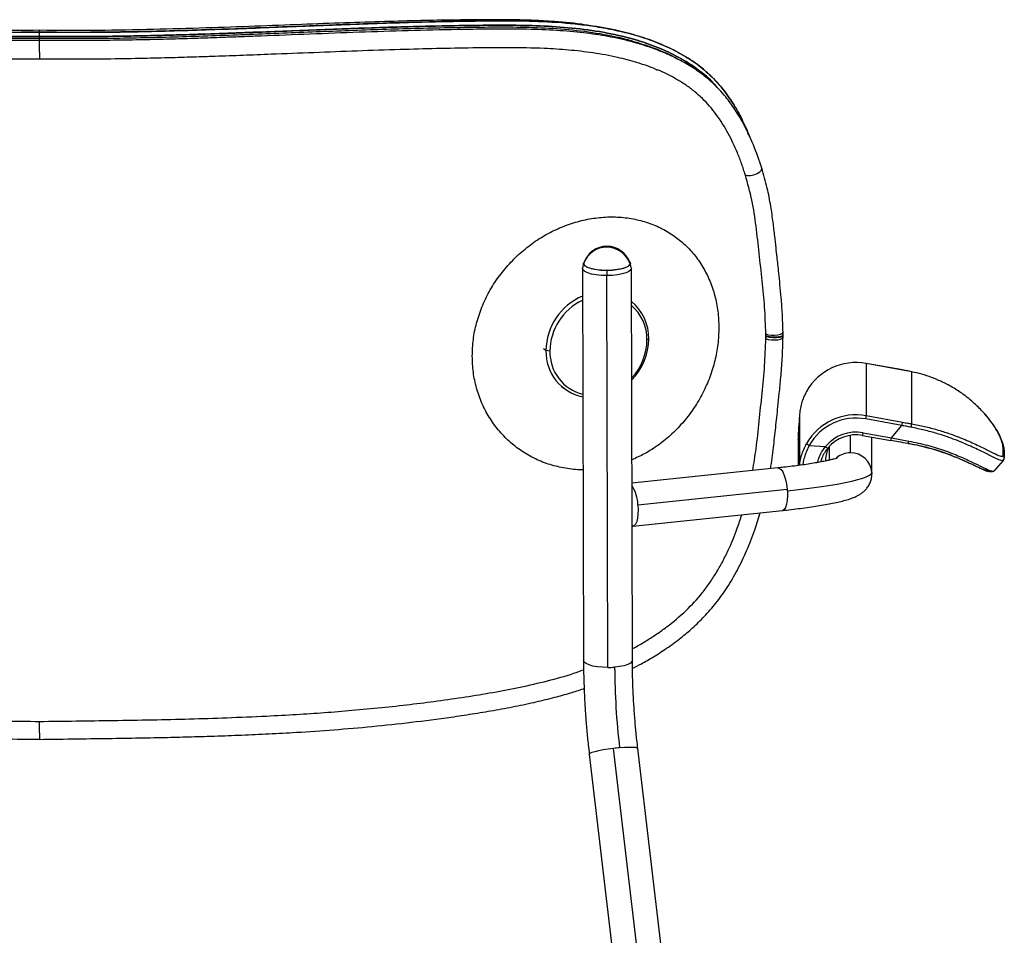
# Model space of a CAD drawing. Header units: millimetres. Extents: x 33 to 395, y 121 to 201.
# Tile 12 of 16: x 284 to 317, y 171 to 201. Entities that reach past the tile are written whole.
import ezdxf

# ---------------------------------------------------------------- set-up
doc = ezdxf.new("R2010")
doc.units = ezdxf.units.MM

msp = doc.modelspace()

# ---------------------------------------------------------------- linework, layer by layer
at = {"color": 7, "linetype": 'Continuous', "lineweight": 25}
for p, q in [((285.016, 200.589), (285.016, 200.727)), ((285.016, 200.589), (285.016, 200.53)), ((304.78, 200.548), (304.697, 200.57)), ((285.016, 200.444), (285.016, 200.456)), ((308.189, 197.502), (308.255, 197.322)), ((302.825, 193.164), (302.795, 193.002)), ((304.367, 193.144), (304.362, 193.168)), ((304.393, 193.006), (304.367, 193.143)), ((302.794, 192.989), (302.829, 180.157)), ((303.594, 192.928), (303.594, 192.757)), ((303.629, 179.925), (303.594, 192.757)), ((304.429, 180.162), (304.394, 192.994)), ((304.906, 190.648), (304.964, 190.686)), ((308.797, 190.774), (308.797, 190.781)), ((301.728, 190.285), (301.599, 190.302)), ((313.272, 189.666), (312.084, 189.881)), ((312.084, 189.881), (312.085, 189.88)), ((312.085, 189.88), (312.085, 188.17)), ((313.271, 189.665), (312.085, 189.88)), ((313.568, 189.608), (313.568, 187.902)), ((313.571, 189.608), (313.568, 189.608)), ((302.107, 189.126), (302.185, 189.066)), ((313.253, 187.847), (312.067, 188.061)), ((312.085, 188.17), (313.271, 187.955)), ((311.984, 187.611), (312.906, 187.444)), ((312.906, 187.444), (313.253, 187.847)), ((309.85, 187.392), (309.85, 187.399)), ((309.85, 187.392), (309.85, 186.536)), ((311.966, 187.523), (311.966, 187.524)), ((311.966, 187.523), (312.888, 187.356)), ((312.268, 186.261), (312.268, 187.469)), ((312.906, 187.444), (313.479, 187.337)), ((310.216, 187.195), (310.745, 187.157)), ((310.868, 187.157), (310.868, 186.711)), ((316.567, 186.866), (316.567, 187.076)), ((316.603, 187), (316.603, 186.79)), ((310.754, 186.777), (310.747, 186.684)), ((316.269, 186.352), (316.573, 186.705)), ((316.562, 186.715), (316.56, 186.714)), ((309.192, 186.458), (304.413, 185.957)), ((316.22, 186.344), (316.26, 186.35)), ((304.607, 185.248), (309.499, 185.762)), ((304.446, 184.552), (309.339, 185.066)), ((303.017, 177.084), (309.442, 122.719)), ((311.031, 122.907), (304.606, 177.271))]:
    msp.add_line(p, q, dxfattribs=at)
at = {"color": 8, "linetype": 'Continuous', "lineweight": 25}
for p, q in [((308.234, 197.368), (308.189, 197.502)), ((301.599, 190.302), (301.522, 190.361)), ((309.896, 188.169), (309.896, 186.542)), ((309.85, 187.399), (309.85, 186.536)), ((311.568, 186.957), (311.568, 187.529)), ((312.266, 186.308), (312.268, 186.263)), ((310.241, 122.876), (303.812, 177.273))]:
    msp.add_line(p, q, dxfattribs=at)
at = {"color": 8, "linetype": 'Continuous', "lineweight": 25, "flags": 128}
for points in [[(308.128, 196.048), (308.198, 196.029), (308.295, 196.031), (308.404, 196.055), (308.509, 196.096), (308.596, 196.15), (308.651, 196.208), (308.667, 196.262), (308.664, 196.274)], [(308.796, 190.695), (308.869, 190.669), (308.968, 190.654), (309.081, 190.65), (309.191, 190.658), (309.282, 190.678), (309.341, 190.706), (309.36, 190.738)], [(309.192, 186.458), (309.238, 186.45), (309.295, 186.406), (309.35, 186.326), (309.401, 186.215), (309.444, 186.078), (309.478, 185.925), (309.499, 185.762)], [(309.503, 185.709), (309.508, 185.548), (309.499, 185.399), (309.477, 185.27), (309.443, 185.168), (309.4, 185.1), (309.349, 185.067), (309.339, 185.066)], [(303.629, 179.925), (303.454, 179.93), (303.288, 179.946), (303.138, 179.973), (303.011, 180.009), (302.915, 180.052), (302.853, 180.1), (302.829, 180.151), (302.829, 180.157)], [(304.429, 180.162), (304.414, 180.116), (304.362, 180.067), (304.274, 180.022), (304.155, 179.984), (304.01, 179.954), (303.847, 179.934)], [(304.606, 177.271), (304.589, 177.288), (304.534, 177.301), (304.443, 177.309), (304.321, 177.31), (304.174, 177.305), (304.009, 177.293)], [(303.812, 177.273), (303.637, 177.25), (303.47, 177.224), (303.32, 177.195), (303.195, 177.166), (303.1, 177.137), (303.039, 177.11), (303.017, 177.086), (303.017, 177.084)]]:
    msp.add_lwpolyline(points, dxfattribs=at)
at = {"color": 7, "linetype": 'Continuous', "lineweight": 25, "flags": 128}
for points in [[(303.594, 192.928), (303.422, 192.933), (303.26, 192.95), (303.114, 192.976), (302.992, 193.012), (302.9, 193.054), (302.843, 193.102), (302.824, 193.152), (302.825, 193.164)], [(304.335, 193.217), (304.344, 193.206), (304.364, 193.156), (304.344, 193.106), (304.287, 193.058), (304.196, 193.015), (304.074, 192.979), (303.928, 192.951), (303.765, 192.934), (303.594, 192.928)], [(303.594, 192.757), (303.416, 192.762), (303.247, 192.779), (303.095, 192.807), (302.969, 192.844), (302.873, 192.888), (302.814, 192.937), (302.794, 192.989), (302.795, 193.002)], [(304.393, 193.006), (304.394, 192.993), (304.374, 192.941), (304.315, 192.891), (304.22, 192.847), (304.093, 192.809), (303.941, 192.781), (303.772, 192.763), (303.594, 192.757)], [(308.796, 190.846), (308.869, 190.821), (308.968, 190.807), (309.081, 190.805), (309.191, 190.817), (309.282, 190.84), (309.341, 190.871), (309.36, 190.905)], [(310.85, 187.138), (310.791, 186.983), (310.754, 186.777)], [(309.503, 185.709), (309.867, 185.749), (310.215, 185.792), (310.544, 185.836), (310.852, 185.883), (311.134, 185.931), (311.39, 185.979), (311.616, 186.028), (311.811, 186.078), (311.973, 186.126), (312.1, 186.174), (312.192, 186.22), (312.248, 186.265), (312.266, 186.308)], [(304.607, 185.248), (304.615, 185.093), (304.612, 184.946), (304.596, 184.814), (304.569, 184.704), (304.533, 184.621), (304.488, 184.569), (304.438, 184.552), (304.417, 184.555)]]:
    msp.add_lwpolyline(points, dxfattribs=at)
at = {"color": 7, "linetype": 'Continuous', "lineweight": 25}
for centre, radius, start, end in [((303.589, 192.874), 0.809, 19.3602, 158.7915), ((303.594, 192.915), 0.8, 90, 160.9887), ((303.594, 192.915), 0.8, 19.5503, 90), ((303.562, 190.28), 1.963, 112.956, 179.3735), ((303.584, 190.264), 1.856, 115.1002, 179.3365), ((303.417, 190.709), 1.547, 359.1299, 50.682), ((303.444, 190.67), 1.462, 359.1117, 49.3072), ((303.019, 190.702), 1.945, 315.4134, 359.5179), ((303.069, 190.663), 1.837, 316.6088, 359.5071), ((303.098, 190.26), 1.499, 178.4105, 258.7566), ((303.146, 190.247), 1.418, 178.4694, 256.0968), ((311.751, 188.047), 1.863, 79.6719, 150.4955), ((338.491, 186.06), 28.672, 175.7817, 177.3229), ((311.751, 186.336), 1.863, 79.6784, 150.489), ((311.751, 186.327), 1.763, 79.6761, 150.4913), ((310.237, 188.419), 1.865, 348.9271, 352.3012), ((311.423, 188.205), 1.865, 348.9271, 352.3012), ((311.751, 186.328), 1.304, 79.7015, 140.5107), ((313.132, 187.891), 0.436, 346.4117, 1.4175), ((311.751, 186.34), 1.203, 79.7015, 140.5107), ((313.367, 187.334), 0.112, 317.831, 1.5197), ((310.358, 187.497), 0.334, 226.791, 244.9535), ((310.918, 187.329), 0.243, 224.7972, 246.9698), ((311.57, 186.259), 0.698, 4.0166, 90.1439), ((316.504, 186.79), 0.0992, 0.062, 50.5013), ((316.504, 186.79), 0.0991, 319.2162, 0.0038), ((303.393, 185.222), 1.214, 1.2658, 32.7974), ((307.417, 185.568), 2.091, 3.8673, 5.3285), ((303.624, 182.569), 2.644, 270.1096, 274.8447), ((327.102, 180.035), 23.255, 180.2488, 186.7718), ((304.568, 170.798), 6.519, 94.9138, 96.6572)]:
    msp.add_arc(centre, radius, start, end, dxfattribs=at)
at = {"color": 8, "linetype": 'Continuous', "lineweight": 25}
for centre, radius, start, end in [((310.934, 187.778), 1.064, 346.1295, 350.9625), ((311.856, 187.611), 1.064, 346.1295, 350.9625), ((311.568, 186.255), 0.702, 89.9754, 130.391)]:
    msp.add_arc(centre, radius, start, end, dxfattribs=at)
at = {"color": 7, "linetype": 'Continuous', "lineweight": 25}
for points, knots in [([(285.018, 200.788), (284.456, 200.784), (283.361, 200.777), (281.762, 200.802), (280.249, 200.841), (278.824, 200.889), (277.496, 200.938), (276.266, 200.985), (275.133, 201.027), (274.086, 201.062), (272.898, 201.096), (271.569, 201.124), (270.093, 201.141), (268.865, 201.126), (267.856, 201.057), (267.167, 200.986), (266.751, 200.906), (266.607, 200.878)], [0, 0, 0, 0, 0.089512, 0.174588, 0.255254, 0.331502, 0.403139, 0.468931, 0.530186, 0.586888, 0.639485, 0.724676, 0.805411, 0.883654, 0.928886, 0.975368, 1, 1, 1, 1]), ([(303.135, 200.922), (303.01, 200.944), (302.551, 201.024), (301.881, 201.076), (301.087, 201.12), (300.338, 201.135), (299.492, 201.134), (298.538, 201.124), (297.47, 201.104), (296.283, 201.073), (294.982, 201.03), (293.568, 200.978), (292.05, 200.92), (290.431, 200.861), (288.716, 200.811), (286.899, 200.777), (285.654, 200.784), (285.015, 200.788)], [0, 0, 0, 0, 0.021373, 0.078449, 0.11577, 0.158484, 0.206322, 0.259348, 0.319369, 0.385289, 0.457059, 0.534657, 0.618066, 0.705622, 0.798508, 0.89662, 1, 1, 1, 1]), ([(285.029, 200.457), (284.595, 200.453), (283.771, 200.446), (282.6, 200.457), (281.558, 200.476), (280.646, 200.499), (279.864, 200.523), (278.928, 200.555), (277.786, 200.597), (276.44, 200.65), (275.128, 200.701), (273.863, 200.747), (272.595, 200.785), (271.418, 200.812), (270.319, 200.827), (269.312, 200.83), (268.338, 200.804), (267.434, 200.738), (266.601, 200.629), (265.917, 200.491), (265.349, 200.337), (264.875, 200.18), (264.389, 199.983), (263.916, 199.746), (263.532, 199.507), (263.244, 199.293), (263.022, 199.107), (262.788, 198.881), (262.521, 198.579), (262.223, 198.173), (261.917, 197.65), (261.618, 197.009), (261.454, 196.525), (261.366, 196.267)], [0, 0, 0, 0, 0.048039, 0.091334, 0.129898, 0.163718, 0.192751, 0.216992, 0.268032, 0.320398, 0.368121, 0.415968, 0.463871, 0.512847, 0.551349, 0.591171, 0.630319, 0.666288, 0.699266, 0.731819, 0.75147, 0.771991, 0.793829, 0.816798, 0.838355, 0.850705, 0.862228, 0.874923, 0.891812, 0.912986, 0.938078, 0.967033, 1, 1, 1, 1]), ([(262.735, 198.812), (262.801, 198.891), (262.972, 199.095), (263.291, 199.38), (263.685, 199.671), (264.107, 199.921), (264.551, 200.137), (265.012, 200.321), (265.648, 200.529), (266.471, 200.722), (267.493, 200.865), (268.534, 200.936), (269.593, 200.958), (270.665, 200.951), (271.99, 200.93), (273.565, 200.889), (275.39, 200.824), (277.213, 200.752), (278.811, 200.691), (280.237, 200.643), (281.46, 200.61), (282.685, 200.589), (283.859, 200.579), (284.629, 200.586), (285.016, 200.589)], [0, 0, 0, 0, 0.014809, 0.038349, 0.061879, 0.085849, 0.109159, 0.132787, 0.156597, 0.203709, 0.250654, 0.297857, 0.344374, 0.391568, 0.439155, 0.517515, 0.595479, 0.673127, 0.749542, 0.79772, 0.852817, 0.9034, 0.951488, 1, 1, 1, 1]), ([(285.016, 200.589), (284.266, 200.586), (282.77, 200.579), (280.534, 200.632), (278.314, 200.708), (276.109, 200.796), (273.919, 200.878), (272.111, 200.929), (270.674, 200.951), (269.602, 200.958), (268.54, 200.936), (267.497, 200.865), (266.475, 200.723), (265.568, 200.51), (264.779, 200.24), (264.104, 199.931), (263.484, 199.537), (263.058, 199.198), (262.872, 198.966), (262.84, 198.927)], [0, 0, 0, 0, 0.0947047, 0.1889574, 0.2829363, 0.3768163, 0.4707898, 0.5650842, 0.6124399, 0.6599787, 0.7074563, 0.7547704, 0.8021027, 0.8497906, 0.8854874, 0.9210612, 0.9568867, 0.9926116, 1, 1, 1, 1]), ([(265.653, 200.662), (265.702, 200.677), (265.999, 200.77), (266.565, 200.877), (267.479, 201.011), (268.535, 201.085), (269.726, 201.104), (270.9, 201.092), (272.067, 201.07), (273.624, 201.028), (275.582, 200.957), (277.943, 200.861), (280.306, 200.776), (282.664, 200.717), (284.234, 200.723), (285.016, 200.727)], [0, 0, 0, 0, 0.008629, 0.05266, 0.095167, 0.1606, 0.223622, 0.284784, 0.345387, 0.405855, 0.52613, 0.645727, 0.764704, 0.882737, 1, 1, 1, 1]), ([(285.016, 200.727), (284.621, 200.723), (283.833, 200.717), (282.625, 200.727), (281.411, 200.749), (280.167, 200.783), (278.954, 200.825), (277.52, 200.879), (275.892, 200.944), (274.452, 201), (273.64, 201.023), (273.437, 201.029)], [0, 0, 0, 0, 0.101567, 0.20212, 0.310289, 0.413577, 0.522497, 0.623457, 0.784795, 0.946304, 1, 1, 1, 1]), ([(285.016, 200.727), (285.799, 200.723), (287.37, 200.717), (289.73, 200.777), (292.095, 200.861), (294.458, 200.957), (296.417, 201.028), (297.976, 201.07), (299.144, 201.092), (300.319, 201.104), (301.513, 201.085), (302.518, 201.012), (303.331, 200.9), (303.951, 200.781), (304.57, 200.622), (305.185, 200.414), (305.763, 200.161), (306.306, 199.855), (306.805, 199.491), (307.257, 199.045), (307.637, 198.544), (307.946, 198.03), (308.109, 197.674), (308.189, 197.502)], [0, 0, 0, 0, 0.090659, 0.181918, 0.273909, 0.366374, 0.459365, 0.506118, 0.553012, 0.600296, 0.649094, 0.699819, 0.726104, 0.753127, 0.780662, 0.808835, 0.838306, 0.864229, 0.891967, 0.921174, 0.949128, 0.975418, 1, 1, 1, 1]), ([(308.189, 197.502), (308.083, 197.728), (307.878, 198.166), (307.529, 198.698), (307.185, 199.115), (306.849, 199.443), (306.419, 199.779), (305.881, 200.104), (305.232, 200.398), (304.552, 200.629), (303.774, 200.825), (302.888, 200.971), (301.894, 201.062), (300.882, 201.098), (299.86, 201.1), (298.833, 201.087), (297.562, 201.061), (296.052, 201.016), (294.299, 200.95), (292.538, 200.88), (290.962, 200.82), (289.587, 200.775), (288.412, 200.745), (287.264, 200.725), (286.131, 200.717), (285.388, 200.723), (285.016, 200.727)], [0, 0, 0, 0, 0.032401, 0.062871, 0.083859, 0.104472, 0.125697, 0.157101, 0.188542, 0.220055, 0.251328, 0.29223, 0.334456, 0.376571, 0.417484, 0.459457, 0.501235, 0.570535, 0.639667, 0.708686, 0.777485, 0.823707, 0.86882, 0.913962, 0.956906, 1, 1, 1, 1]), ([(307.205, 198.913), (307.174, 198.952), (306.991, 199.182), (306.57, 199.521), (305.957, 199.915), (305.288, 200.226), (304.506, 200.498), (303.605, 200.714), (302.587, 200.86), (301.544, 200.934), (300.486, 200.958), (299.416, 200.952), (297.98, 200.93), (296.165, 200.88), (293.963, 200.798), (291.742, 200.709), (289.508, 200.632), (287.265, 200.579), (285.766, 200.586), (285.016, 200.589)], [0, 0, 0, 0, 0.007278, 0.042582, 0.078224, 0.113615, 0.148936, 0.196313, 0.243613, 0.290852, 0.338217, 0.385558, 0.432819, 0.527255, 0.621798, 0.716463, 0.810937, 0.905385, 1, 1, 1, 1]), ([(285.016, 200.589), (285.204, 200.587), (285.59, 200.583), (286.178, 200.582), (286.76, 200.584), (287.231, 200.589), (287.592, 200.594), (287.869, 200.598), (288.15, 200.603), (288.416, 200.609), (288.676, 200.615), (288.948, 200.621), (289.248, 200.629), (289.54, 200.637), (289.787, 200.644), (289.995, 200.651), (290.207, 200.657), (290.442, 200.665), (290.693, 200.673), (290.932, 200.682), (291.198, 200.691), (291.494, 200.702), (291.841, 200.715), (292.201, 200.728), (292.937, 200.757), (294.028, 200.8), (295.473, 200.854), (296.912, 200.901), (298.23, 200.934), (299.425, 200.952), (300.495, 200.958), (301.551, 200.934), (302.59, 200.859), (303.608, 200.714), (304.507, 200.498), (305.288, 200.227), (305.882, 199.946), (306.305, 199.7), (306.5, 199.551), (306.563, 199.502)], [0, 0, 0, 0, 0.024706, 0.050855, 0.077532, 0.101367, 0.11298, 0.125157, 0.137899, 0.150178, 0.160279, 0.1722, 0.186104, 0.199899, 0.210819, 0.218863, 0.227374, 0.238962, 0.250038, 0.2606, 0.27065, 0.285406, 0.299832, 0.316845, 0.33327, 0.397854, 0.462628, 0.52748, 0.592346, 0.642395, 0.69176, 0.740601, 0.79019, 0.839554, 0.888802, 0.925688, 0.962646, 0.987741, 1, 1, 1, 1]), ([(308.664, 196.274), (308.577, 196.531), (308.413, 197.015), (308.113, 197.655), (307.806, 198.177), (307.523, 198.564), (307.282, 198.839), (307.092, 199.03), (306.917, 199.187), (306.742, 199.329), (306.481, 199.52), (306.114, 199.748), (305.641, 199.985), (305.155, 200.181), (304.681, 200.338), (304.113, 200.491), (303.43, 200.629), (302.598, 200.738), (301.694, 200.804), (300.721, 200.83), (299.715, 200.827), (298.504, 200.81), (297.099, 200.777), (295.486, 200.723), (293.881, 200.662), (292.625, 200.612), (291.727, 200.578), (291.175, 200.558), (290.587, 200.537), (289.921, 200.515), (289.15, 200.493), (288.27, 200.472), (287.284, 200.456), (286.187, 200.447), (285.419, 200.453), (285.016, 200.457)], [0, 0, 0, 0, 0.032971, 0.06193, 0.087027, 0.1082, 0.12205, 0.133197, 0.142295, 0.151707, 0.161659, 0.183218, 0.206184, 0.22802, 0.24854, 0.268192, 0.300744, 0.333719, 0.369685, 0.408832, 0.448656, 0.487159, 0.549199, 0.610141, 0.67097, 0.730625, 0.751206, 0.771574, 0.792376, 0.816955, 0.845798, 0.878258, 0.914778, 0.955356, 1, 1, 1, 1]), ([(285.016, 200.727), (285.016, 200.75), (285.016, 200.791), (285.016, 200.785), (285.016, 200.782)], [0, 0, 0, 0, 0.567039, 1, 1, 1, 1]), ([(285.016, 200.449), (285.016, 200.467), (285.016, 200.503), (285.016, 200.521), (285.016, 200.53)], [0, 0, 0, 0, 0.50864, 1, 1, 1, 1]), ([(263.792, 198.945), (263.845, 198.984), (264.029, 199.119), (264.401, 199.325), (264.914, 199.558), (265.577, 199.787), (266.362, 199.98), (267.25, 200.116), (268.132, 200.191), (269.007, 200.225), (269.883, 200.23), (270.76, 200.222), (271.638, 200.207), (272.519, 200.186), (273.403, 200.161), (274.282, 200.132), (275.144, 200.1), (275.976, 200.068), (276.779, 200.037), (277.492, 200.009), (278.161, 199.983), (278.827, 199.959), (279.6, 199.932), (280.481, 199.904), (281.469, 199.878), (282.565, 199.858), (283.769, 199.847), (284.607, 199.854), (285.044, 199.857)], [0, 0, 0, 0, 0.010658, 0.036842, 0.066524, 0.097651, 0.143308, 0.187453, 0.229783, 0.271422, 0.312761, 0.353821, 0.394607, 0.43539, 0.47602, 0.516582, 0.556149, 0.593942, 0.629975, 0.665216, 0.690459, 0.720429, 0.755139, 0.794612, 0.838862, 0.88784, 0.941544, 1, 1, 1, 1]), ([(285.016, 200.07), (285.016, 200.095), (285.016, 200.142), (285.016, 200.215), (285.016, 200.279), (285.016, 200.348), (285.016, 200.409), (285.016, 200.433), (285.016, 200.444)], [0, 0, 0, 0, 0.15848, 0.312172, 0.45717, 0.590845, 0.819309, 1, 1, 1, 1]), ([(285.016, 199.857), (285.452, 199.853), (286.28, 199.847), (287.456, 199.858), (288.501, 199.877), (289.416, 199.9), (290.158, 199.923), (290.747, 199.943), (291.227, 199.96), (291.686, 199.976), (292.145, 199.994), (292.92, 200.024), (294.014, 200.067), (295.421, 200.121), (296.759, 200.166), (298.02, 200.2), (299.203, 200.221), (300.38, 200.233), (301.426, 200.215), (302.346, 200.158), (303.148, 200.066), (303.892, 199.931), (304.572, 199.744), (305.011, 199.605), (305.23, 199.498), (305.254, 199.487)], [0, 0, 0, 0, 0.061999, 0.11783, 0.167526, 0.21109, 0.248482, 0.273533, 0.295492, 0.317315, 0.339331, 0.36154, 0.428802, 0.497176, 0.56572, 0.62421, 0.682703, 0.741171, 0.800212, 0.84079, 0.882484, 0.925489, 0.959555, 0.995746, 1, 1, 1, 1]), ([(285.016, 200.07), (285.016, 200.047), (285.016, 200.001), (285.016, 199.944), (285.016, 199.902), (285.016, 199.867), (285.016, 199.861), (285.016, 199.858)], [0, 0, 0, 0, 0.196848, 0.387931, 0.568352, 0.734791, 1, 1, 1, 1]), ([(308.128, 196.048), (308.087, 196.173), (308.007, 196.418), (307.871, 196.769), (307.726, 197.098), (307.509, 197.529), (307.196, 198.034), (306.811, 198.481), (306.469, 198.784), (306.188, 198.993), (305.88, 199.186), (305.57, 199.352), (305.357, 199.446), (305.26, 199.489)], [0, 0, 0, 0, 0.082341, 0.161372, 0.23723, 0.310069, 0.469874, 0.619489, 0.693496, 0.769943, 0.84918, 0.931511, 1, 1, 1, 1]), ([(308.796, 190.846), (308.786, 191.138), (308.766, 191.722), (308.678, 192.598), (308.579, 193.481), (308.484, 194.365), (308.356, 195.231), (308.204, 195.775), (308.128, 196.048)], [0, 0, 0, 0, 0.163986, 0.328757, 0.499994, 0.669961, 0.834474, 1, 1, 1, 1]), ([(309.36, 190.905), (309.354, 191.107), (309.343, 191.483), (309.304, 192.004), (309.263, 192.445), (309.226, 192.809), (309.193, 193.107), (309.163, 193.385), (309.128, 193.693), (309.086, 194.071), (309.035, 194.525), (308.959, 195.052), (308.845, 195.649), (308.727, 196.057), (308.665, 196.274)], [0, 0, 0, 0, 0.10966, 0.20495, 0.286109, 0.353313, 0.406695, 0.451459, 0.507666, 0.577426, 0.661203, 0.759776, 0.872472, 1, 1, 1, 1]), ([(299.187, 190.123), (299.193, 190.303), (299.207, 190.663), (299.317, 191.202), (299.493, 191.728), (299.733, 192.234), (300.035, 192.71), (300.393, 193.149), (300.799, 193.544), (301.247, 193.889), (301.729, 194.176), (302.236, 194.404), (302.758, 194.567), (303.288, 194.661), (303.816, 194.689), (304.332, 194.646), (304.828, 194.534), (305.296, 194.357), (305.729, 194.114), (306.117, 193.81), (306.459, 193.452), (306.745, 193.043), (306.971, 192.591), (307.136, 192.103), (307.239, 191.589), (307.252, 191.232), (307.258, 191.052)], [0, 0, 0, 0, 0.041576, 0.082834, 0.124514, 0.166102, 0.207432, 0.249248, 0.290989, 0.332452, 0.374382, 0.416291, 0.457864, 0.499833, 0.541795, 0.583395, 0.625341, 0.667217, 0.708753, 0.750642, 0.792341, 0.83372, 0.875487, 0.91709, 0.95835, 1, 1, 1, 1]), ([(302.835, 193.166), (302.84, 193.137), (302.851, 193.078), (303.01, 193.001), (303.25, 192.948), (303.545, 192.926), (303.847, 192.938), (304.108, 192.984), (304.299, 193.055), (304.334, 193.113), (304.352, 193.142)], [0, 0, 0, 0, 0.125327, 0.250223, 0.375184, 0.50026, 0.625291, 0.750222, 0.875108, 1, 1, 1, 1]), ([(308.797, 190.781), (308.797, 190.793), (308.797, 190.815), (308.797, 190.836), (308.796, 190.846)], [0, 0, 0, 0, 0.56, 1, 1, 1, 1]), ([(309.205, 190.739), (309.224, 190.743), (309.259, 190.749), (309.309, 190.765), (309.354, 190.789), (309.358, 190.81), (309.36, 190.821)], [0, 0, 0, 0, 0.1956029, 0.3712165, 0.6579808, 1, 1, 1, 1]), ([(309.361, 190.827), (309.36, 190.84), (309.36, 190.865), (309.36, 190.891), (309.36, 190.904)], [0, 0, 0, 0, 0.4996855, 1, 1, 1, 1]), ([(308.368, 186.372), (308.407, 186.608), (308.496, 187.147), (308.576, 187.99), (308.677, 188.9), (308.765, 189.804), (308.786, 190.4), (308.796, 190.695)], [0, 0, 0, 0, 0.1641536, 0.3736981, 0.5844023, 0.7947019, 1, 1, 1, 1]), ([(308.796, 190.695), (308.796, 190.709), (308.797, 190.733), (308.797, 190.757), (308.797, 190.767)], [0, 0, 0, 0, 0.56, 1, 1, 1, 1]), ([(309.205, 190.748), (309.18, 190.745), (309.135, 190.738), (309.056, 190.735), (308.983, 190.738), (308.917, 190.745), (308.851, 190.758), (308.818, 190.772), (308.797, 190.781)], [0, 0, 0, 0, 0.173704, 0.31518, 0.500338, 0.636224, 0.766659, 1, 1, 1, 1]), ([(308.797, 190.767), (308.797, 190.769), (308.797, 190.771), (308.797, 190.773), (308.797, 190.774)], [0, 0, 0, 0, 0.56, 1, 1, 1, 1]), ([(309.205, 190.739), (309.182, 190.736), (309.138, 190.73), (309.059, 190.728), (308.985, 190.73), (308.918, 190.738), (308.852, 190.751), (308.819, 190.765), (308.797, 190.774)], [0, 0, 0, 0, 0.163826, 0.302443, 0.500522, 0.633252, 0.763051, 1, 1, 1, 1]), ([(309.205, 190.731), (309.183, 190.728), (309.141, 190.723), (309.062, 190.72), (308.987, 190.723), (308.919, 190.731), (308.853, 190.744), (308.819, 190.758), (308.797, 190.767)], [0, 0, 0, 0, 0.156154, 0.292399, 0.49993, 0.629539, 0.758874, 1, 1, 1, 1]), ([(308.95, 186.433), (308.968, 186.547), (309.006, 186.779), (309.047, 187.119), (309.084, 187.455), (309.119, 187.783), (309.156, 188.119), (309.196, 188.491), (309.241, 188.928), (309.291, 189.452), (309.34, 190.066), (309.353, 190.503), (309.36, 190.737)], [0, 0, 0, 0, 0.079657, 0.1612, 0.237034, 0.31309, 0.389623, 0.471335, 0.572313, 0.693815, 0.836206, 1, 1, 1, 1]), ([(309.36, 190.736), (309.36, 190.749), (309.36, 190.773), (309.36, 190.798), (309.361, 190.81)], [0, 0, 0, 0, 0.500197, 1, 1, 1, 1]), ([(313.568, 189.608), (313.513, 189.619), (313.415, 189.639), (313.315, 189.657), (313.271, 189.665)], [0, 0, 0, 0, 0.559821, 1, 1, 1, 1]), ([(314.43, 189.336), (314.417, 189.342), (314.352, 189.371), (314.183, 189.437), (313.917, 189.528), (313.682, 189.582), (313.568, 189.608)], [0, 0, 0, 0, 0.057191, 0.281459, 0.653732, 1, 1, 1, 1]), ([(310.129, 188.965), (310.096, 188.9), (310.03, 188.773), (309.961, 188.57), (309.915, 188.366), (309.902, 188.235), (309.896, 188.169)], [0, 0, 0, 0, 0.254723, 0.500576, 0.750882, 1, 1, 1, 1]), ([(316.603, 187.003), (316.603, 187.023), (316.602, 187.059), (316.595, 187.111), (316.587, 187.154), (316.578, 187.19), (316.569, 187.224), (316.559, 187.259), (316.529, 187.351), (316.465, 187.503), (316.338, 187.736), (316.175, 187.97), (316.043, 188.142), (315.957, 188.233), (315.943, 188.248)], [0, 0, 0, 0, 0.071099, 0.128932, 0.173533, 0.207525, 0.241156, 0.275468, 0.310339, 0.502383, 0.673958, 0.845354, 0.97511, 1, 1, 1, 1]), ([(313.271, 187.955), (313.326, 187.945), (313.426, 187.927), (313.525, 187.91), (313.568, 187.902)], [0, 0, 0, 0, 0.5599837, 1, 1, 1, 1]), ([(313.556, 187.789), (313.5, 187.799), (313.399, 187.818), (313.297, 187.838), (313.253, 187.847)], [0, 0, 0, 0, 0.560023, 1, 1, 1, 1]), ([(313.568, 187.902), (313.712, 187.875), (313.997, 187.82), (314.407, 187.711), (314.763, 187.598), (315.067, 187.487), (315.407, 187.35), (315.78, 187.18), (316.132, 187.003), (316.382, 186.88), (316.538, 186.821), (316.558, 186.851), (316.567, 186.866)], [0, 0, 0, 0, 0.083745, 0.166573, 0.249084, 0.31186, 0.374131, 0.499234, 0.623996, 0.749343, 0.874146, 1, 1, 1, 1]), ([(313.45, 187.259), (313.345, 187.277), (313.159, 187.308), (312.971, 187.342), (312.888, 187.357)], [0, 0, 0, 0, 0.5599413, 1, 1, 1, 1]), ([(310.822, 187.105), (310.784, 187.053), (310.707, 186.95), (310.63, 186.792), (310.602, 186.695), (310.59, 186.653)], [0, 0, 0, 0, 0.360998, 0.723128, 1, 1, 1, 1]), ([(316.119, 186.351), (316.114, 186.344), (316.099, 186.325), (315.982, 186.366), (315.771, 186.464), (315.465, 186.613), (315.071, 186.791), (314.593, 186.974), (314.048, 187.143), (313.65, 187.22), (313.45, 187.259)], [0, 0, 0, 0, 0.065594, 0.198392, 0.332044, 0.465438, 0.59878, 0.732461, 0.865662, 1, 1, 1, 1]), ([(313.456, 187.262), (313.578, 187.24), (313.812, 187.196), (314.133, 187.115), (314.413, 187.033), (314.677, 186.944), (314.915, 186.854), (315.121, 186.769), (315.289, 186.696), (315.451, 186.622), (315.627, 186.541), (315.796, 186.464), (315.95, 186.4), (316.08, 186.355), (316.175, 186.333), (316.208, 186.341), (316.22, 186.344)], [0, 0, 0, 0, 0.086007, 0.164767, 0.236584, 0.302164, 0.379422, 0.444205, 0.497133, 0.552315, 0.622471, 0.706852, 0.780066, 0.862557, 0.952928, 1, 1, 1, 1]), ([(311.155, 186.793), (311.156, 186.794), (311.159, 186.795), (311.141, 186.787), (311.099, 186.772), (311.026, 186.75), (310.92, 186.722), (310.782, 186.69), (310.611, 186.656), (310.411, 186.62), (310.185, 186.583), (309.935, 186.547), (309.665, 186.512), (309.416, 186.482), (309.253, 186.465), (309.191, 186.458)], [0, 0, 0, 0, 0.012316, 0.068073, 0.132159, 0.20463, 0.284521, 0.370281, 0.46031, 0.553291, 0.648271, 0.744602, 0.841854, 0.939741, 1, 1, 1, 1]), ([(316.571, 186.703), (316.58, 186.715), (316.598, 186.738), (316.602, 186.773), (316.603, 186.79)], [0, 0, 0, 0, 0.499139, 1, 1, 1, 1]), ([(309.338, 185.066), (309.356, 185.068), (309.482, 185.08), (309.706, 185.106), (310.007, 185.144), (310.293, 185.184), (310.562, 185.225), (310.813, 185.269), (311.045, 185.314), (311.258, 185.363), (311.457, 185.416), (311.625, 185.471), (311.761, 185.529), (311.868, 185.587), (311.96, 185.65), (312.048, 185.727), (312.129, 185.822), (312.199, 185.937), (312.246, 186.069), (312.269, 186.181), (312.265, 186.246), (312.264, 186.263)], [0, 0, 0, 0, 0.011619, 0.0820042, 0.1525818, 0.22344, 0.2947078, 0.3665867, 0.439415, 0.5138126, 0.5910639, 0.6743803, 0.7376603, 0.7812989, 0.8196819, 0.8547541, 0.8883834, 0.9216404, 0.954881, 0.9881858, 1, 1, 1, 1]), ([(304.428, 180.541), (304.468, 180.562), (304.628, 180.645), (304.897, 180.806), (305.23, 181.02), (305.668, 181.334), (306.181, 181.764), (306.639, 182.259), (306.954, 182.681), (307.174, 183.019), (307.38, 183.381), (307.62, 183.867), (307.838, 184.384), (307.962, 184.778), (308.008, 184.926)], [0, 0, 0, 0, 0.023814, 0.094654, 0.16359, 0.230747, 0.37483, 0.508934, 0.575294, 0.643611, 0.714213, 0.7874, 0.920357, 1, 1, 1, 1]), ([(304.432, 179.896), (304.529, 179.946), (304.761, 180.064), (305.134, 180.281), (305.569, 180.561), (305.997, 180.876), (306.41, 181.224), (306.797, 181.598), (307.179, 182.037), (307.542, 182.546), (307.878, 183.121), (308.18, 183.754), (308.428, 184.382), (308.557, 184.802), (308.615, 184.99)], [0, 0, 0, 0, 0.049129, 0.117093, 0.192983, 0.279994, 0.35301, 0.431899, 0.516687, 0.607578, 0.704762, 0.806601, 0.913522, 1, 1, 1, 1]), ([(267.104, 179.886), (267.334, 179.804), (267.906, 179.601), (268.831, 179.371), (269.873, 179.158), (270.921, 178.982), (272.007, 178.822), (273.146, 178.681), (274.329, 178.559), (275.514, 178.46), (276.721, 178.38), (277.926, 178.317), (279.16, 178.268), (280.355, 178.233), (281.543, 178.207), (282.706, 178.189), (283.866, 178.173), (284.634, 178.164), (285.016, 178.159)], [0, 0, 0, 0, 0.041345, 0.102726, 0.161589, 0.221681, 0.282182, 0.346405, 0.413926, 0.480573, 0.544057, 0.614346, 0.679739, 0.747343, 0.810502, 0.87447, 0.937562, 1, 1, 1, 1]), ([(302.83, 180.156), (302.83, 180.059), (302.831, 179.808), (302.841, 179.392), (302.861, 178.914), (302.886, 178.491), (302.906, 178.228), (302.914, 178.125)], [0, 0, 0, 0, 0.146806, 0.381722, 0.616344, 0.850769, 1, 1, 1, 1]), ([(304.509, 178.252), (304.503, 178.332), (304.485, 178.564), (304.462, 178.946), (304.442, 179.396), (304.431, 179.803), (304.43, 180.054), (304.43, 180.161)], [0, 0, 0, 0, 0.123458, 0.358349, 0.593165, 0.827781, 1, 1, 1, 1]), ([(285.016, 178.159), (285.418, 178.164), (286.219, 178.174), (287.449, 178.19), (288.685, 178.211), (289.931, 178.24), (291.181, 178.279), (292.35, 178.328), (293.412, 178.387), (294.344, 178.448), (295.273, 178.522), (296.21, 178.61), (297.142, 178.712), (298.056, 178.828), (298.96, 178.959), (299.863, 179.107), (300.76, 179.275), (301.642, 179.481), (302.337, 179.668), (302.725, 179.811), (302.832, 179.85)], [0, 0, 0, 0, 0.066067, 0.131545, 0.202115, 0.269517, 0.336933, 0.40874, 0.463322, 0.513682, 0.564362, 0.618934, 0.671457, 0.721927, 0.774247, 0.825929, 0.877294, 0.92964, 0.980587, 1, 1, 1, 1]), ([(267.088, 179.271), (267.133, 179.255), (267.322, 179.188), (267.687, 179.075), (268.211, 178.928), (268.817, 178.781), (269.481, 178.642), (270.171, 178.516), (270.856, 178.403), (271.858, 178.252), (273.169, 178.086), (274.784, 177.928), (276.359, 177.812), (277.575, 177.747), (278.441, 177.71), (278.979, 177.689), (279.561, 177.67), (280.223, 177.651), (280.986, 177.633), (281.851, 177.616), (282.814, 177.601), (283.881, 177.587), (284.626, 177.577), (285.016, 177.573)], [0, 0, 0, 0, 0.007997, 0.03394, 0.064689, 0.100221, 0.139622, 0.179665, 0.21871, 0.256835, 0.350133, 0.440146, 0.527297, 0.611912, 0.641126, 0.670048, 0.700538, 0.736721, 0.778758, 0.825708, 0.878231, 0.936323, 1, 1, 1, 1]), ([(285.004, 177.572), (285.424, 177.578), (286.224, 177.588), (287.363, 177.603), (288.382, 177.619), (289.28, 177.638), (290.057, 177.658), (290.829, 177.681), (291.64, 177.711), (292.532, 177.751), (293.54, 177.807), (294.669, 177.883), (295.923, 177.991), (297.203, 178.128), (298.292, 178.269), (299.187, 178.404), (299.886, 178.52), (300.587, 178.649), (301.257, 178.791), (301.859, 178.938), (302.373, 179.084), (302.692, 179.182), (302.841, 179.234), (302.849, 179.237)], [0, 0, 0, 0, 0.0689164, 0.131286, 0.1871234, 0.2364173, 0.2791083, 0.31518, 0.3639087, 0.4130914, 0.4631069, 0.5314412, 0.6015068, 0.6733851, 0.747438, 0.7864898, 0.8265044, 0.8675637, 0.907686, 0.9430875, 0.9731695, 0.9985843, 1, 1, 1, 1]), ([(304.607, 177.272), (304.596, 177.366), (304.567, 177.61), (304.535, 177.938), (304.516, 178.171), (304.509, 178.252)], [0, 0, 0, 0, 0.290414, 0.752485, 1, 1, 1, 1]), ([(285.016, 177.784), (285.016, 177.808), (285.016, 177.856), (285.016, 177.928), (285.016, 177.993), (285.016, 178.062), (285.016, 178.124), (285.016, 178.148), (285.016, 178.159)], [0, 0, 0, 0, 0.158161, 0.311691, 0.456654, 0.590383, 0.81907, 1, 1, 1, 1]), ([(302.914, 178.125), (302.921, 178.041), (302.942, 177.795), (302.975, 177.447), (303.006, 177.186), (303.018, 177.084)], [0, 0, 0, 0, 0.242878, 0.704144, 1, 1, 1, 1]), ([(285.016, 177.784), (285.016, 177.761), (285.016, 177.715), (285.016, 177.659), (285.016, 177.617), (285.016, 177.581), (285.016, 177.576), (285.016, 177.573)], [0, 0, 0, 0, 0.193943, 0.382028, 0.559472, 0.72306, 1, 1, 1, 1])]:
    msp.add_open_spline(points, degree=3, knots=knots, dxfattribs=at)
at = {"color": 8, "linetype": 'Continuous', "lineweight": 25}
for points, knots in [([(264.064, 199.811), (264.117, 199.842), (264.387, 200.001), (264.914, 200.221), (265.722, 200.489), (266.648, 200.692), (267.683, 200.824), (268.729, 200.886), (269.781, 200.902), (270.839, 200.892), (272.258, 200.868), (274.05, 200.817), (276.222, 200.734), (278.408, 200.647), (280.606, 200.571), (282.81, 200.52), (284.282, 200.527), (285.016, 200.53)], [0, 0, 0, 0, 0.00963, 0.04899, 0.088086, 0.140301, 0.191968, 0.24306, 0.293821, 0.344372, 0.3949, 0.496125, 0.597105, 0.697898, 0.798711, 0.899501, 1, 1, 1, 1]), ([(285.016, 200.53), (285.751, 200.527), (287.223, 200.52), (289.427, 200.571), (291.625, 200.647), (293.811, 200.734), (295.982, 200.817), (297.774, 200.868), (299.194, 200.892), (300.252, 200.902), (301.304, 200.886), (302.35, 200.824), (303.384, 200.692), (304.311, 200.49), (305.118, 200.219), (305.632, 200.014), (305.882, 199.859), (305.918, 199.836)], [0, 0, 0, 0, 0.100792, 0.201874, 0.30299, 0.404079, 0.50535, 0.606876, 0.657556, 0.708259, 0.75917, 0.810409, 0.862221, 0.914592, 0.953804, 0.993278, 1, 1, 1, 1]), ([(307.258, 191.052), (307.252, 190.871), (307.239, 190.509), (307.135, 189.965), (306.972, 189.431), (306.745, 188.915), (306.459, 188.426), (306.119, 187.974), (305.73, 187.566), (305.297, 187.211), (304.857, 186.923), (304.55, 186.787), (304.411, 186.726)], [0, 0, 0, 0, 0.1017884, 0.2029552, 0.3039819, 0.4057351, 0.5069893, 0.6087821, 0.7106579, 0.8122985, 0.9146731, 1, 1, 1, 1]), ([(309.205, 190.748), (309.223, 190.752), (309.258, 190.758), (309.308, 190.775), (309.352, 190.798), (309.356, 190.818), (309.358, 190.828)], [0, 0, 0, 0, 0.197651, 0.37883, 0.685119, 1, 1, 1, 1]), ([(309.205, 190.731), (309.224, 190.734), (309.259, 190.74), (309.309, 190.756), (309.351, 190.779), (309.369, 190.802), (309.356, 190.816), (309.354, 190.818)], [0, 0, 0, 0, 0.184284, 0.347353, 0.606995, 0.924294, 1, 1, 1, 1]), ([(302.812, 186.402), (302.795, 186.401), (302.602, 186.391), (302.237, 186.441), (301.73, 186.554), (301.248, 186.745), (300.8, 186.999), (300.393, 187.316), (300.036, 187.688), (299.734, 188.109), (299.492, 188.571), (299.318, 189.066), (299.207, 189.586), (299.194, 189.944), (299.187, 190.123)], [0, 0, 0, 0, 0.008725, 0.099373, 0.189715, 0.280123, 0.370688, 0.460555, 0.550937, 0.640879, 0.730518, 0.820642, 0.910159, 1, 1, 1, 1]), ([(316.567, 187.076), (316.565, 187.113), (316.561, 187.185), (316.526, 187.318), (316.469, 187.467), (316.386, 187.636), (316.275, 187.823), (316.148, 188.002), (316.019, 188.164), (315.894, 188.306), (315.75, 188.454), (315.585, 188.608), (315.415, 188.75), (315.251, 188.873), (315.092, 188.982), (314.918, 189.091), (314.736, 189.192), (314.575, 189.273), (314.473, 189.318), (314.43, 189.336)], [0, 0, 0, 0, 0.091394, 0.182894, 0.273681, 0.365692, 0.457343, 0.547368, 0.603852, 0.657844, 0.713304, 0.769123, 0.821132, 0.856545, 0.889844, 0.925369, 0.958235, 0.982619, 1, 1, 1, 1]), ([(316.56, 186.714), (316.553, 186.705), (316.535, 186.682), (316.393, 186.737), (316.145, 186.858), (315.849, 187.007), (315.566, 187.141), (315.329, 187.246), (315.072, 187.352), (314.765, 187.467), (314.403, 187.586), (313.988, 187.701), (313.701, 187.759), (313.556, 187.789)], [0, 0, 0, 0, 0.081354, 0.212741, 0.34467, 0.475955, 0.542154, 0.607729, 0.673142, 0.73908, 0.826394, 0.912886, 1, 1, 1, 1]), ([(313.479, 187.337), (313.685, 187.295), (314.095, 187.21), (314.658, 187.03), (315.155, 186.835), (315.567, 186.646), (315.888, 186.487), (316.113, 186.381), (316.241, 186.335), (316.257, 186.358), (316.263, 186.366)], [0, 0, 0, 0, 0.131471, 0.262146, 0.393536, 0.524663, 0.655962, 0.78748, 0.918173, 1, 1, 1, 1]), ([(309.901, 186.543), (309.906, 186.589), (309.918, 186.694), (309.962, 186.871), (310.031, 187.066), (310.096, 187.191), (310.129, 187.254)], [0, 0, 0, 0, 0.206643, 0.471948, 0.735801, 1, 1, 1, 1]), ([(310.216, 187.195), (310.185, 187.131), (310.121, 187.002), (310.057, 186.806), (310.019, 186.656), (310.01, 186.578), (310.008, 186.558)], [0, 0, 0, 0, 0.300923, 0.603118, 0.896884, 1, 1, 1, 1]), ([(310.492, 186.635), (310.505, 186.683), (310.535, 186.795), (310.618, 186.976), (310.703, 187.097), (310.745, 187.157)], [0, 0, 0, 0, 0.2714466, 0.6369749, 1, 1, 1, 1])]:
    msp.add_open_spline(points, degree=3, knots=knots, dxfattribs=at)
at = {"color": 7, "linetype": 'Continuous', "lineweight": 25}
msp.add_open_spline([(316.567, 187.076), (316.573, 187.071), (316.583, 187.061), (316.595, 187.042), (316.602, 187.022), (316.603, 187.007), (316.603, 187)], degree=3, dxfattribs=at)

doc.saveas('drawing.dxf')
